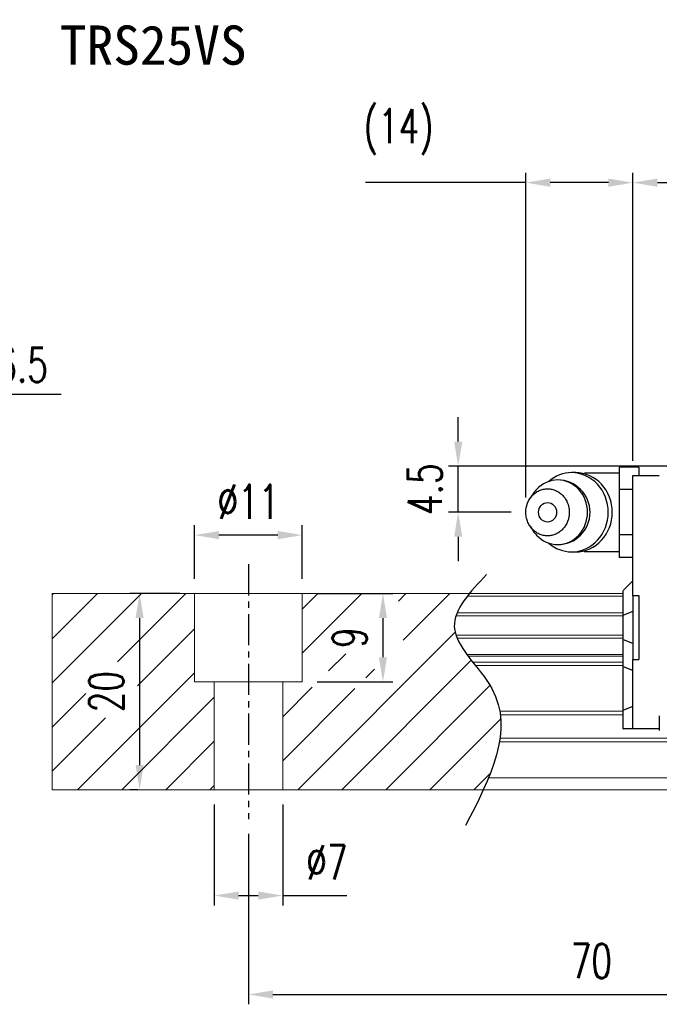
# Model space of a CAD drawing. Header units: millimetres. Extents: x 188 to 446, y 227 to 327.
# Tile 2 of 57: x 282 to 348, y 227 to 327. Entities that reach past the tile are written whole.
import ezdxf
from ezdxf.enums import TextEntityAlignment as Align

# ---------------------------------------------------------------- set-up
doc = ezdxf.new("R2010")
doc.units = ezdxf.units.MM
doc.header["$PDSIZE"] = -1
doc.linetypes.add('CENTER', pattern=[10.16, 6.35, -1.27, 1.27, -1.27])
for name, color, linetype in [('2', 7, 'Continuous'), ('CHA', 7, 'Continuous'), ('CL', 1, 'CENTER'), ('DIM', 4, 'Continuous'), ('OUT', 3, 'Continuous')]:
    doc.layers.add(name, color=color, linetype=linetype)
doc.styles.add('DIM-7', font='SIMPLEX.shx', dxfattribs={"width": 0.7, "bigfont": 'chineset.shx'})
doc.styles.add('T', font='kaiu.ttf')
doc.dimstyles.new('CNS', dxfattribs={"dimtxt": 3.5, "dimasz": 2.5, "dimexe": 1, "dimexo": 1.5, "dimgap": 0.09, "dimtad": 0, "dimdsep": 46, "dimtxsty": 'DIM-7', "dimcen": 0.09, "dimclrd": 1, "dimclre": 1, "dimclrt": 4, "dimadec": 0, "dimazin": 0, "dimtfac": 1, "dimtix": 1, "dimtmove": 2, "dimatfit": 3, "dimfxl": 1, "dimtvp": 0.971429, "dimtolj": 1, "dimarcsym": 0})

# ---------------------------------------------------------------- blocks, each defined once
blk = doc.blocks.new('*D7')
at = {"layer": 'DEFPOINTS', "color": 0, "transparency": 16777216}
for p in [(300.17, 268.74), (294.57, 248.74), (295.89, 248.74)]:
    blk.add_point(p, dxfattribs=at)
at = {"layer": 'DIM', "color": 7, "lineweight": -2, "transparency": 16777216}
for p, q in [((298.67, 268.74), (293.57, 268.74)), ((294.57, 266.24), (294.57, 251.24)), ((294.39, 248.74), (293.57, 248.74))]:
    blk.add_line(p, q, dxfattribs=at)
at = {"layer": 'DIM', "color": 7, "transparency": 16777216}
for points in [[(294.16, 266.24), (294.99, 266.24), (294.57, 268.74)], [(294.16, 251.24), (294.99, 251.24), (294.57, 248.74)]]:
    blk.add_solid(points, dxfattribs=at)
at = {"layer": 'DIM', "color": 7, "transparency": 16777216, "insert": (291.17, 258.74), "char_height": 3.5, "attachment_point": 5, "rotation": 90, "style": 'DIM-7'}
blk.add_mtext('\\A1;20', dxfattribs=at)
blk = doc.blocks.new('*D8')
at = {"layer": 'DEFPOINTS', "color": 0, "transparency": 16777216}
for p in [(300.17, 274.71), (300.17, 268.74), (311.17, 268.74)]:
    blk.add_point(p, dxfattribs=at)
at = {"layer": 'DIM', "color": 7, "lineweight": -2, "transparency": 16777216}
for p, q in [((300.17, 270.24), (300.17, 275.71)), ((311.17, 270.24), (311.17, 275.71)), ((308.67, 274.71), (302.67, 274.71))]:
    blk.add_line(p, q, dxfattribs=at)
at = {"layer": 'DIM', "color": 7, "transparency": 16777216}
for points in [[(302.67, 275.12), (302.67, 274.29), (300.17, 274.71)], [(308.67, 275.12), (308.67, 274.29), (311.17, 274.71)]]:
    blk.add_solid(points, dxfattribs=at)
at = {"layer": 'DIM', "color": 7, "transparency": 16777216, "insert": (305.67, 278.11), "char_height": 3.5, "attachment_point": 5, "style": 'DIM-7'}
blk.add_mtext('\\A1;%%C11', dxfattribs=at)
blk = doc.blocks.new('*D9')
at = {"layer": 'DEFPOINTS', "color": 0, "transparency": 16777216}
for p in [(302.17, 248.74), (309.17, 248.74), (302.17, 237.94)]:
    blk.add_point(p, dxfattribs=at)
at = {"layer": 'DIM', "color": 7, "lineweight": -2, "transparency": 16777216}
for p, q in [((302.17, 247.24), (302.17, 236.94)), ((309.17, 247.24), (309.17, 236.94)), ((304.67, 237.94), (306.67, 237.94)), ((309.17, 237.94), (315.7, 237.94))]:
    blk.add_line(p, q, dxfattribs=at)
at = {"layer": 'DIM', "color": 7, "transparency": 16777216}
for points in [[(304.67, 238.35), (304.67, 237.52), (302.17, 237.94)], [(306.67, 238.35), (306.67, 237.52), (309.17, 237.94)]]:
    blk.add_solid(points, dxfattribs=at)
at = {"layer": 'DIM', "color": 7, "transparency": 16777216, "insert": (313.68, 241.34), "char_height": 3.5, "attachment_point": 5, "style": 'DIM-7'}
blk.add_mtext('\\A1;%%C7', dxfattribs=at)
blk = doc.blocks.new('*D10')
at = {"layer": 'DEFPOINTS', "color": 0, "transparency": 16777216}
for p in [(305.67, 245.74), (375.67, 245.74), (375.67, 227.85)]:
    blk.add_point(p, dxfattribs=at)
at = {"layer": 'DIM', "color": 7, "lineweight": -2, "transparency": 16777216}
for p, q in [((305.67, 244.24), (305.67, 226.85)), ((375.67, 244.24), (375.67, 226.85)), ((308.17, 227.85), (373.17, 227.85))]:
    blk.add_line(p, q, dxfattribs=at)
at = {"layer": 'DIM', "color": 7, "transparency": 16777216}
for points in [[(308.17, 228.26), (308.17, 227.43), (305.67, 227.85)], [(373.17, 228.26), (373.17, 227.43), (375.67, 227.85)]]:
    blk.add_solid(points, dxfattribs=at)
at = {"layer": 'DIM', "color": 7, "transparency": 16777216, "insert": (340.67, 231.25), "char_height": 3.5, "attachment_point": 5, "style": 'DIM-7'}
blk.add_mtext('\\A1;70', dxfattribs=at)
blk = doc.blocks.new('*D15')
at = {"layer": 'DEFPOINTS', "color": 0, "transparency": 16777216}
for p in [(402.09, 310.66), (344.89, 280.79), (402.09, 280.79)]:
    blk.add_point(p, dxfattribs=at)
at = {"layer": 'DIM', "color": 7, "lineweight": -2, "transparency": 16777216}
for p, q in [((344.89, 282.29), (344.89, 311.66)), ((402.09, 282.29), (402.09, 311.66)), ((347.39, 310.66), (399.59, 310.66))]:
    blk.add_line(p, q, dxfattribs=at)
at = {"layer": 'DIM', "color": 7, "transparency": 16777216}
for points in [[(347.39, 311.08), (347.39, 310.24), (344.89, 310.66)], [(399.59, 311.08), (399.59, 310.24), (402.09, 310.66)]]:
    blk.add_solid(points, dxfattribs=at)
at = {"layer": 'DIM', "color": 7, "transparency": 16777216, "insert": (373.49, 314.06), "char_height": 3.5, "attachment_point": 5, "style": 'DIM-7'}
blk.add_mtext('\\A1;57.2', dxfattribs=at)
blk = doc.blocks.new('*D16')
at = {"layer": 'DEFPOINTS', "color": 0, "transparency": 16777216}
for p in [(311.17, 268.74), (311.17, 259.74), (319.4, 259.74)]:
    blk.add_point(p, dxfattribs=at)
at = {"layer": 'DIM', "color": 7, "lineweight": -2, "transparency": 16777216}
for p, q in [((312.67, 268.74), (320.4, 268.74)), ((319.4, 266.24), (319.4, 262.24)), ((312.67, 259.74), (320.4, 259.74))]:
    blk.add_line(p, q, dxfattribs=at)
at = {"layer": 'DIM', "color": 7, "transparency": 16777216}
for points in [[(318.98, 266.24), (319.81, 266.24), (319.4, 268.74)], [(318.98, 262.24), (319.81, 262.24), (319.4, 259.74)]]:
    blk.add_solid(points, dxfattribs=at)
at = {"layer": 'DIM', "color": 7, "transparency": 16777216, "insert": (316, 264.24), "char_height": 3.5, "attachment_point": 5, "rotation": 90, "style": 'DIM-7'}
blk.add_mtext('\\A1;9', dxfattribs=at)
blk = doc.blocks.new('*D26')
at = {"layer": 'DEFPOINTS', "color": 0, "transparency": 16777216}
for p in [(327.07, 281.74), (355.89, 281.74), (333.97, 277.04)]:
    blk.add_point(p, dxfattribs=at)
at = {"layer": 'DIM', "color": 7, "lineweight": -2, "transparency": 16777216}
for p, q in [((327.07, 284.24), (327.07, 286.74)), ((354.39, 281.74), (326.07, 281.74)), ((327.07, 277.04), (327.07, 281.74)), ((332.47, 277.04), (326.07, 277.04)), ((327.07, 274.54), (327.07, 272.04))]:
    blk.add_line(p, q, dxfattribs=at)
at = {"layer": 'DIM', "color": 7, "transparency": 16777216}
for points in [[(326.66, 284.24), (327.49, 284.24), (327.07, 281.74)], [(326.66, 274.54), (327.49, 274.54), (327.07, 277.04)]]:
    blk.add_solid(points, dxfattribs=at)
at = {"layer": 'DIM', "color": 7, "transparency": 16777216, "insert": (323.67, 279.39), "char_height": 3.5, "attachment_point": 5, "rotation": 90, "style": 'DIM-7'}
blk.add_mtext('\\A1;4.5', dxfattribs=at)
blk = doc.blocks.new('*D27')
at = {"layer": 'DEFPOINTS', "color": 0, "transparency": 16777216}
for p in [(344.89, 310.66), (344.89, 280.79), (333.97, 277.04)]:
    blk.add_point(p, dxfattribs=at)
at = {"layer": 'DIM', "color": 7, "lineweight": -2, "transparency": 16777216}
for p, q in [((333.97, 278.54), (333.97, 311.66)), ((344.89, 282.29), (344.89, 311.66)), ((333.97, 310.66), (317.6, 310.66)), ((342.39, 310.66), (336.47, 310.66))]:
    blk.add_line(p, q, dxfattribs=at)
at = {"layer": 'DIM', "color": 7, "transparency": 16777216}
for points in [[(336.47, 311.08), (336.47, 310.24), (333.97, 310.66)], [(342.39, 311.08), (342.39, 310.24), (344.89, 310.66)]]:
    blk.add_solid(points, dxfattribs=at)
at = {"layer": 'DIM', "color": 7, "transparency": 16777216, "insert": (321.01, 315.84), "char_height": 3.5, "attachment_point": 5, "style": 'DIM-7'}
blk.add_mtext('\\A1;(14)', dxfattribs=at)

msp = doc.modelspace()

# ---------------------------------------------------------------- linework, layer by layer
at = {"layer": '2', "color": 0, "linetype": 'Continuous'}
for p, q in [((345.489, 281.654), (343.489, 281.654)), ((343.489, 281.654), (343.489, 280.499)), ((345.489, 281.654), (345.489, 280.785)), ((339.061, 281.077), (338.646, 281.077)), ((343.489, 281.035), (340.189, 281.035)), ((343.489, 280.499), (343.489, 279.345)), ((344.889, 280.639), (344.889, 280.785)), ((344.889, 280.785), (347.589, 280.785)), ((344.889, 279.432), (344.889, 280.639)), ((344.889, 279.345), (343.489, 279.345)), ((343.489, 279.345), (343.489, 277.035)), ((344.889, 279.078), (344.889, 279.432)), ((334.768, 278.994), (334.404, 278.459)), ((344.889, 268.535), (344.889, 279.078)), ((343.489, 277.035), (343.489, 274.726)), ((334.404, 275.611), (334.768, 275.077)), ((344.889, 274.726), (343.489, 274.726)), ((343.489, 274.726), (343.489, 273.571)), ((343.489, 273.571), (343.489, 272.416)), ((338.646, 272.994), (339.061, 272.994)), ((340.189, 273.035), (343.489, 273.035)), ((344.889, 272.416), (343.489, 272.416)), ((344.889, 270.035), (343.939, 269.085)), ((343.889, 269.035), (343.939, 269.085)), ((343.889, 266.531), (343.889, 269.035)), ((344.889, 268.535), (344.889, 262.035)), ((344.889, 268.535), (345.489, 268.535)), ((345.489, 268.535), (345.489, 262.035)), ((343.889, 266.531), (343.939, 266.551)), ((343.889, 264.039), (343.889, 266.531)), ((344.889, 266.925), (343.939, 266.551)), ((343.889, 261.304), (343.889, 264.039)), ((343.889, 264.039), (343.939, 264.019)), ((344.889, 263.645), (343.939, 264.019)), ((343.889, 256.825), (343.889, 261.304)), ((343.889, 261.304), (343.939, 261.284)), ((344.889, 260.91), (343.939, 261.284)), ((344.889, 262.035), (345.489, 262.035)), ((344.889, 256.492), (344.889, 262.035)), ((344.889, 257.239), (343.939, 256.846)), ((343.889, 256.825), (343.939, 256.846)), ((343.889, 254.935), (343.889, 256.825)), ((344.889, 256.139), (344.889, 256.492)), ((344.889, 255.082), (344.889, 256.139)), ((347.589, 256.285), (347.589, 254.785)), ((343.889, 254.935), (343.939, 254.935)), ((344.889, 254.935), (343.939, 254.935)), ((344.889, 254.935), (344.889, 255.082)), ((347.589, 254.935), (344.889, 254.935))]:
    msp.add_line(p, q, dxfattribs=at)
for centre, radius, start, end in [((337.222, 277.035), 3.3, 270, 89.84908), ((340.189, 277.035), 4, 89.99998, 93.25686), ((340.189, 277.035), 4, 266.21721, 270.00002)]:
    msp.add_arc(centre, radius, start, end, dxfattribs=at)
msp.add_ellipse((336.189, 277.035), major_axis=(0, -1), ratio=0.9238797, dxfattribs=at)
for points, knots in [([(334.77, 275.077), (334.86, 274.944), (334.959, 274.818), (335.631, 274.091), (336.424, 273.735), (338.02, 273.735), (338.814, 274.091), (339.942, 275.313), (340.271, 276.171), (340.271, 277.899), (339.942, 278.758), (338.814, 279.979), (338.02, 280.335), (336.424, 280.335), (335.631, 279.979), (334.959, 279.252), (334.86, 279.127), (334.77, 278.994)], [0, 0, 0, 0, 0.0298911, 0.0298911, 0.1865941, 0.1865941, 0.343297, 0.343297, 0.5, 0.5, 0.656703, 0.656703, 0.8134059, 0.8134059, 0.9701089, 0.9701089, 1, 1, 1, 1]), ([(336.307, 273.886), (336.965, 273.317), (337.803, 272.994), (339.623, 272.994), (340.595, 273.429), (341.977, 274.926), (342.38, 275.977), (342.38, 278.093), (341.977, 279.145), (340.595, 280.641), (339.623, 281.077), (337.803, 281.077), (336.965, 280.753), (336.307, 280.184)], [0, 0, 0, 0, 0.150594, 0.150594, 0.325297, 0.325297, 0.5, 0.5, 0.674703, 0.674703, 0.849406, 0.849406, 1, 1, 1, 1]), ([(339.061, 272.994), (340.038, 272.994), (341.01, 273.429), (342.392, 274.926), (342.794, 275.977), (342.794, 278.093), (342.392, 279.145), (341.01, 280.641), (340.038, 281.077), (339.061, 281.077)], [0, 0, 0, 0, 0.25, 0.25, 0.5, 0.5, 0.75, 0.75, 1, 1, 1, 1]), ([(333.972, 277.035), (333.971, 276.878), (334, 276.564), (334.127, 276.111), (334.333, 275.693), (334.611, 275.327), (334.949, 275.027), (335.335, 274.804), (335.754, 274.666), (336.189, 274.62), (336.624, 274.666), (337.043, 274.804), (337.429, 275.027), (337.767, 275.327), (338.044, 275.693), (338.251, 276.111), (338.378, 276.564), (338.421, 277.035), (338.378, 277.506), (338.251, 277.96), (338.044, 278.377), (337.767, 278.743), (337.429, 279.044), (337.043, 279.267), (336.624, 279.404), (336.189, 279.451), (335.754, 279.404), (335.335, 279.267), (334.949, 279.044), (334.611, 278.743), (334.333, 278.377), (334.059, 277.823), (333.972, 277.348), (333.972, 277.035)], [0, 0, 0, 0, 0.0312594, 0.0625188, 0.0937782, 0.1250376, 0.156297, 0.1875564, 0.2188159, 0.2500753, 0.2813347, 0.3125941, 0.3438535, 0.3751129, 0.4063723, 0.4376317, 0.4688911, 0.5001505, 0.5314099, 0.5626693, 0.5939287, 0.6251882, 0.6564476, 0.687707, 0.7189664, 0.7502258, 0.7814852, 0.8127446, 0.844004, 0.8752634, 0.9065228, 0.9377822, 1, 1, 1, 1])]:
    msp.add_open_spline(points, degree=3, knots=knots, dxfattribs=at)
at = {"layer": 'CL', "color": 0, "ltscale": 0.5}
msp.add_line((305.669, 271.735), (305.669, 245.735), dxfattribs=at)
at = {"layer": 'DIM', "color": 0}
for p, q in [((285.669, 259.622), (294.782, 268.735)), ((285.669, 264.112), (290.292, 268.735)), ((285.669, 268.602), (285.802, 268.735)), ((292.309, 261.772), (299.272, 268.735)), ((311.169, 267.161), (312.743, 268.735)), ((311.169, 262.671), (317.233, 268.735)), ((320.969, 267.981), (321.723, 268.735)), ((321.467, 263.989), (326.213, 268.735)), ((294.37, 259.343), (300.169, 265.142)), ((310.703, 248.735), (326.759, 264.791)), ((313.854, 260.866), (315.599, 262.611)), ((315.193, 248.735), (328.403, 261.945)), ((288.253, 248.735), (300.169, 260.652)), ((317.641, 260.163), (318.524, 261.046)), ((309.169, 256.181), (312.178, 259.19)), ((319.683, 248.735), (330.316, 259.368)), ((285.669, 255.132), (289.079, 258.542)), ((292.743, 248.735), (302.169, 258.161)), ((309.169, 251.691), (316.529, 259.051)), ((285.669, 250.642), (291.081, 256.053)), ((324.174, 248.735), (331.412, 255.974)), ((297.233, 248.735), (302.169, 253.671)), ((328.664, 248.735), (330.359, 250.43)), ((301.723, 248.735), (302.169, 249.181))]:
    msp.add_line(p, q, dxfattribs=at)
msp.add_open_spline([(329.963, 270.697), (328.282, 268.906), (324.624, 265.011), (334.149, 257.326), (330.334, 249.941), (327.821, 245.076)], degree=3, knots=[0, 0, 0, 0, 6.2737393, 13.647637, 27.8750855, 27.8750855, 27.8750855, 27.8750855], dxfattribs=at)
at = {"layer": 'OUT', "color": 0, "linetype": 'Continuous', "lineweight": 15}
for p, q in [((343.889, 268.735), (285.669, 268.735)), ((285.669, 268.735), (285.669, 248.735)), ((300.169, 259.735), (300.169, 268.735)), ((311.169, 259.735), (311.169, 268.735)), ((343.889, 268.479), (328.003, 268.479)), ((343.889, 266.475), (326.848, 266.475)), ((343.889, 266.77), (326.958, 266.77)), ((343.889, 264.495), (326.844, 264.495)), ((343.889, 264.2), (326.955, 264.2)), ((343.889, 262.52), (327.965, 262.52)), ((343.889, 262.356), (328.087, 262.356)), ((343.889, 261.762), (328.546, 261.762)), ((343.889, 261.408), (328.826, 261.408)), ((311.169, 259.735), (300.169, 259.735)), ((302.169, 259.735), (302.169, 248.735)), ((309.169, 259.735), (309.169, 248.735)), ((343.889, 256.742), (331.317, 256.742)), ((343.889, 256.389), (331.371, 256.389)), ((445.669, 253.628), (331.283, 253.628)), ((445.669, 253.982), (331.338, 253.982)), ((445.669, 249.935), (330.161, 249.935)), ((445.669, 248.735), (285.669, 248.735))]:
    msp.add_line(p, q, dxfattribs=at)

# ---------------------------------------------------------------- texts
at = {"layer": 'CHA', "color": 7, "style": 'T'}
msp.add_text('TRS25VS', height=4, dxfattribs=at).set_placement((295.966, 324.694), align=Align.MIDDLE)
at = {"layer": 'DIM', "color": 0, "insert": (266.52, 289.158), "char_height": 3.5, "attachment_point": 7, "style": 'DIM-7'}
msp.add_mtext('2-M6dp6.5', dxfattribs=at)

# ---------------------------------------------------------------- dimensions: what is measured, and where the dimension line sits
at = {"layer": 'DIM', "color": 0}
for base, p1, p2, text, picture, middle in [((344.889, 310.661), (333.972, 277.035), (344.889, 280.785), '(14)', '*D27', (321.012, 310.661)), ((302.169, 237.935), (309.169, 248.735), (302.169, 248.735), '%%C<>', '*D9', (313.684, 237.935))]:
    dim = msp.add_linear_dim(base=base, p1=p1, p2=p2, text=text, dimstyle='CNS', override={"dimclrd": 7, "dimclre": 7, "dimclrt": 7, "dimtmove": 0}, dxfattribs=at)
    dim.commit()
    dim.dimension.update_dxf_attribs({"geometry": picture, "text_midpoint": middle, "dimtype": 160})
for base, p1, p2, picture, middle in [((402.089, 310.661), (344.889, 280.785), (402.089, 280.785), '*D15', (373.489, 314.061)), ((375.669, 227.845), (305.669, 245.735), (375.669, 245.735), '*D10', (340.669, 231.245))]:
    dim = msp.add_linear_dim(base=base, p1=p1, p2=p2, dimstyle='CNS', override={"dimclrd": 7, "dimclre": 7, "dimclrt": 7}, dxfattribs=at)
    dim.commit()
    dim.dimension.update_dxf_attribs({"geometry": picture, "text_midpoint": middle})
dim = msp.add_linear_dim(base=(327.073, 281.735), p1=(333.972, 277.035), p2=(355.889, 281.735), angle=90, text='4.5', dimstyle='CNS', override={"dimclrd": 7, "dimclre": 7, "dimclrt": 7}, dxfattribs=at)
dim.commit()
dim.dimension.update_dxf_attribs({"geometry": '*D26', "text_midpoint": (323.673, 279.385)})
dim = msp.add_linear_dim(base=(300.169, 274.706), p1=(311.169, 268.735), p2=(300.169, 268.735), text='%%C<>', dimstyle='CNS', override={"dimclrd": 7, "dimclre": 7, "dimclrt": 7}, dxfattribs=at)
dim.commit()
dim.dimension.update_dxf_attribs({"geometry": '*D8', "text_midpoint": (305.669, 278.106)})
for base, p1, p2, picture, middle in [((294.573, 248.735), (300.169, 268.735), (295.889, 248.735), '*D7', (291.173, 258.735)), ((319.398, 259.735), (311.169, 268.735), (311.169, 259.735), '*D16', (315.998, 264.235))]:
    dim = msp.add_linear_dim(base=base, p1=p1, p2=p2, angle=90, dimstyle='CNS', override={"dimclrd": 7, "dimclre": 7, "dimclrt": 7}, dxfattribs=at)
    dim.commit()
    dim.dimension.update_dxf_attribs({"geometry": picture, "text_midpoint": middle})

# ---------------------------------------------------------------- leaders
at = {"layer": 'DIM', "color": 0, "annotation_type": 0, "has_hookline": 1, "hookline_direction": 0, "text_width": 20.067}
msp.add_leader([(253.789, 281.735), (263.93, 289.068), (266.43, 289.068)], dimstyle='CNS', override={"dimgap": 0.09, "dimtad": 1, "dimclrd": 7, "dimclre": 4}, dxfattribs=at)

doc.saveas('drawing.dxf')
